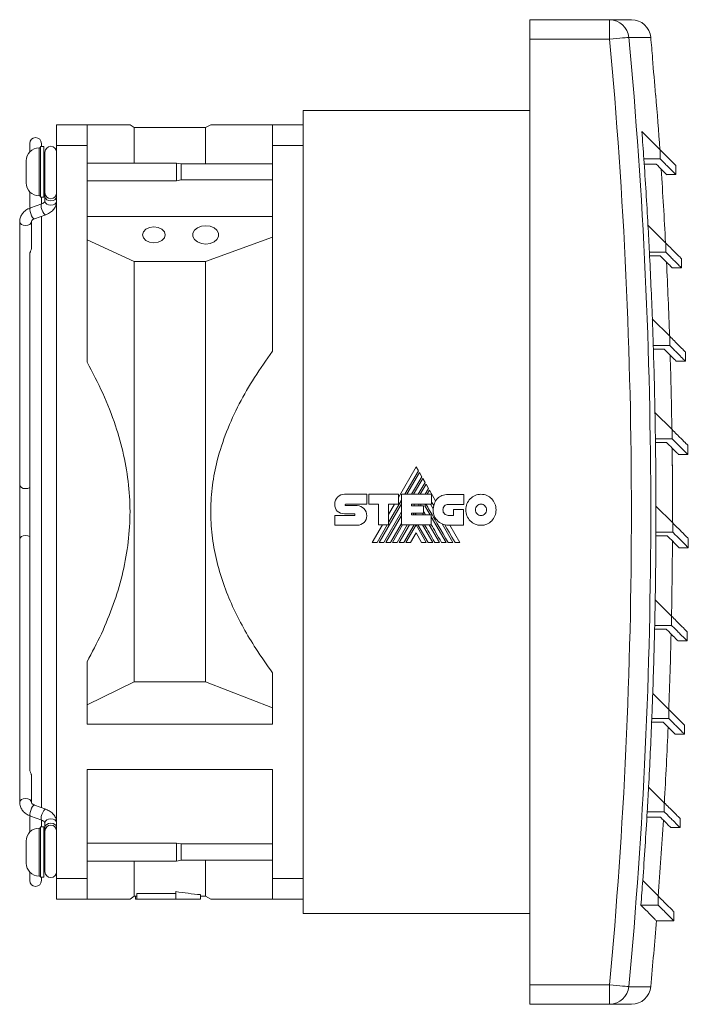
# Model space of a CAD drawing. Header units: millimetres. Extents: x 26 to 404, y 13 to 275.
# Tile 6 of 6: x 301 to 404, y 123 to 275. Entities that reach past the tile are written whole.
import ezdxf

# ---------------------------------------------------------------- set-up
doc = ezdxf.new("R2010")
doc.units = ezdxf.units.MM
doc.linetypes.add('PHANTOM', pattern=[12.7, 6.35, -1.27, 1.27, -1.27, 1.27, -1.27])
doc.layers.add('___VS___', color=7, linetype='Continuous', lineweight=15)

msp = doc.modelspace()

# ---------------------------------------------------------------- linework, layer by layer
at = {"color": 7, "linetype": 'Continuous', "lineweight": 15}
for p, q in [((379.9, 274.66), (392.19, 274.66)), ((379.9, 271.66), (379.9, 274.66)), ((392.19, 271.66), (392.19, 274.66)), ((392.19, 274.66), (395.55, 274.66)), ((392.19, 271.66), (379.9, 271.66)), ((379.9, 271.66), (379.9, 125.66)), ((398.83, 268.66), (398.8, 268.66)), ((344.9, 136.66), (344.9, 260.66)), ((344.9, 260.66), (379.9, 260.66)), ((306.9, 258.41), (311.6, 258.41)), ((306.9, 258.41), (306.9, 255.23)), ((311.6, 255.23), (311.6, 258.41)), ((318.86, 257.99), (318.22, 258.41)), ((330.67, 258.41), (329.86, 257.99)), ((340.2, 258.41), (344.9, 258.41)), ((340.2, 258.41), (340.2, 255.23)), ((329.86, 257.99), (318.86, 257.99)), ((318.86, 257.99), (318.86, 252.53)), ((329.86, 257.99), (329.86, 252.41)), ((397.17, 257.39), (399.98, 254.58)), ((302.75, 255.56), (302.75, 254.23)), ((304.55, 255.06), (304.55, 255.56)), ((304.4, 254.86), (304.2, 254.86)), ((304.9, 255.06), (304.4, 255.06)), ((304.4, 251.16), (304.4, 255.06)), ((304.9, 251.16), (304.9, 255.06)), ((305.1, 254.21), (305.1, 247.91)), ((306.9, 255.23), (311.6, 255.23)), ((306.9, 255.23), (306.9, 142.08)), ((311.6, 221.77), (311.6, 255.23)), ((340.2, 255.23), (344.9, 255.23)), ((340.2, 255.23), (340.2, 223.46)), ((399.98, 254.58), (399.98, 253.16)), ((302.2, 251.16), (302.2, 252.86)), ((305.1, 252.96), (304.9, 253.16)), ((325.4, 252.53), (311.6, 252.53)), ((326.11, 252.41), (325.4, 252.53)), ((325.4, 251.16), (325.4, 252.53)), ((340.2, 252.41), (326.11, 252.41)), ((326.11, 251.16), (326.11, 252.41)), ((399.98, 253.16), (397.47, 253.16)), ((302.2, 249.46), (302.2, 251.16)), ((304.4, 247.26), (304.4, 251.16)), ((304.9, 247.26), (304.9, 251.16)), ((325.4, 249.78), (325.4, 251.16)), ((326.11, 249.91), (326.11, 251.16)), ((402.4, 250.74), (402.4, 252.16)), ((304.9, 249.16), (305.1, 249.36)), ((311.6, 249.78), (325.4, 249.78)), ((325.4, 249.78), (326.11, 249.91)), ((326.11, 249.91), (340.2, 249.91)), ((400.98, 250.75), (402.4, 250.74)), ((302.75, 248.08), (302.75, 245.65)), ((305.1, 247.91), (305.1, 247.32)), ((304.2, 247.46), (304.4, 247.46)), ((304.4, 247.26), (304.9, 247.26)), ((304.55, 246.22), (304.55, 247.26)), ((305.1, 247.32), (305.1, 246.65)), ((304.61, 246.24), (302.88, 245.61)), ((301.2, 243.51), (301.2, 202.9)), ((303, 239.33), (303, 243.51)), ((303.5, 243.92), (305.22, 244.55)), ((303.5, 243.92), (303.5, 243.92)), ((304.55, 153.01), (304.55, 244.3)), ((340.2, 244.27), (311.6, 244.27)), ((398.11, 242.93), (400.86, 240.18)), ((318.86, 237.31), (311.6, 240.66)), ((340.2, 241.11), (329.86, 237.31)), ((400.86, 240.18), (400.86, 238.76)), ((400.86, 238.76), (398.33, 238.76)), ((302.75, 238.45), (302.75, 158.86)), ((318.86, 237.31), (318.86, 172.44)), ((329.86, 237.31), (318.86, 237.31)), ((329.86, 237.31), (329.86, 172.44)), ((398.36, 238.19), (400.01, 238.19)), ((403.27, 236.35), (403.27, 237.76)), ((401.81, 236.35), (403.27, 236.35)), ((398.78, 228.47), (401.47, 225.78)), ((401.47, 225.78), (401.47, 224.36)), ((401.47, 224.36), (398.92, 224.36)), ((398.94, 223.79), (400.62, 223.79)), ((402.42, 221.95), (403.88, 221.95)), ((403.88, 221.95), (403.88, 223.36)), ((399.19, 214.01), (401.82, 211.38)), ((401.82, 211.38), (401.82, 209.96)), ((401.82, 209.96), (399.26, 209.96)), ((399.26, 209.39), (400.98, 209.39)), ((404.24, 207.55), (404.24, 208.96)), ((402.77, 207.55), (404.24, 207.55)), ((362.33, 205.63), (359.61, 200.91)), ((362.7, 205.01), (362.33, 205.63)), ((360.61, 201.39), (362.7, 205.01)), ((362.86, 204.73), (360.93, 201.39)), ((361.64, 201.39), (363.21, 204.11)), ((363.37, 203.83), (361.96, 201.39)), ((363.21, 204.11), (362.86, 204.73)), ((363.73, 203.22), (363.37, 203.83)), ((301.2, 202.9), (301.2, 194.41)), ((362.67, 201.39), (363.73, 203.22)), ((363.89, 202.94), (362.99, 201.39)), ((363.72, 201.39), (364.25, 202.31)), ((364.25, 202.31), (363.89, 202.94)), ((351.3, 201.41), (354.72, 201.41)), ((354.72, 201.41), (354.72, 199.88)), ((355.06, 199.88), (355.06, 201.4)), ((355.06, 201.4), (359.61, 201.4)), ((359.61, 201.4), (359.61, 199.89)), ((360.07, 196.68), (360.07, 201.39)), ((360.07, 201.39), (364.71, 201.39)), ((364.41, 202.04), (364.03, 201.39)), ((365.36, 200.39), (364.41, 202.04)), ((364.71, 201.39), (364.71, 199.86)), ((367.31, 201.37), (369.69, 201.37)), ((369.69, 201.37), (369.69, 199.84)), ((349.8, 199.87), (349.8, 199.87)), ((351.5, 199.88), (354.72, 199.88)), ((351.5, 199.64), (353.24, 199.64)), ((356.54, 199.88), (355.06, 199.88)), ((356.54, 196.68), (356.54, 199.88)), ((356.64, 193.96), (360.07, 199.9)), ((358.09, 197.03), (360.07, 200.46)), ((359.61, 199.89), (358.09, 199.89)), ((358.09, 196.68), (358.09, 199.89)), ((359.02, 199.89), (358.09, 198.29)), ((361.61, 199.86), (364.71, 199.86)), ((361.61, 199.86), (361.61, 199.61)), ((361.61, 199.61), (363.46, 199.61)), ((361.97, 199.61), (362.11, 199.86)), ((362.69, 199.61), (362.83, 199.86)), ((363, 199.61), (363.15, 199.86)), ((363.46, 199.61), (363.46, 198.46)), ((363.71, 199.59), (363.87, 199.86)), ((363.71, 199.59), (364.5, 198.23)), ((364.59, 199.86), (364.99, 199.16)), ((369.69, 199.84), (367.31, 199.84)), ((399.34, 199.55), (401.92, 196.98)), ((349.8, 198.12), (352.81, 198.12)), ((352.81, 198.38), (351.3, 198.38)), ((357.35, 193.96), (360.07, 198.67)), ((357.68, 193.96), (360.07, 198.11)), ((361.61, 198.46), (363.46, 198.46)), ((361.61, 198.46), (361.61, 198.23)), ((361.61, 198.23), (364.69, 198.23)), ((361.89, 198.23), (362.02, 198.46)), ((362.21, 198.23), (362.34, 198.46)), ((363.33, 198.46), (363.46, 198.23)), ((364.69, 196.68), (364.69, 198.23)), ((364.69, 197.91), (366.97, 193.96)), ((367.31, 198.13), (368.13, 198.13)), ((368.13, 198.13), (368.13, 199.04)), ((368.13, 199.04), (369.64, 199.04)), ((369.64, 199.04), (369.64, 196.61)), ((353.24, 196.62), (349.8, 196.62)), ((357.16, 196.68), (355.59, 193.96)), ((356.32, 193.96), (357.89, 196.68)), ((356.54, 196.68), (358.09, 196.68)), ((358.38, 193.96), (360.07, 196.88)), ((358.7, 193.96), (360.27, 196.68)), ((359.41, 193.96), (360.99, 196.68)), ((359.74, 193.96), (361.31, 196.68)), ((360.07, 196.68), (364.69, 196.68)), ((360.45, 193.96), (362.02, 196.68)), ((360.77, 193.96), (362.33, 196.66)), ((363.88, 193.96), (362.33, 196.66)), ((364.21, 193.96), (362.63, 196.68)), ((363.33, 196.68), (364.91, 193.96)), ((364.36, 196.68), (365.94, 193.96)), ((366.35, 196.82), (368, 193.96)), ((369.64, 196.61), (367.32, 196.61)), ((369.08, 193.96), (367.54, 196.61)), ((401.92, 196.98), (401.92, 195.56)), ((362.33, 195.42), (361.47, 193.96)), ((362.33, 195.42), (363.17, 193.96)), ((401.92, 195.56), (399.33, 195.56)), ((399.33, 194.99), (401.07, 194.99)), ((404.33, 193.15), (404.33, 194.56)), ((301.2, 194.41), (301.2, 153.81)), ((402.86, 193.15), (404.33, 193.15)), ((399.22, 185.1), (401.75, 182.58)), ((401.75, 182.58), (401.75, 181.16)), ((401.75, 181.16), (399.15, 181.16)), ((399.13, 180.59), (400.9, 180.59)), ((404.16, 178.75), (404.16, 180.16)), ((402.7, 178.75), (404.16, 178.75)), ((311.6, 165.91), (311.6, 175.54)), ((340.2, 173.85), (340.2, 165.91)), ((318.86, 172.44), (311.6, 168.91)), ((329.86, 172.44), (318.86, 172.44)), ((340.2, 168.45), (329.86, 172.44)), ((398.85, 170.65), (401.32, 168.18)), ((401.32, 168.18), (401.32, 166.76)), ((311.6, 165.91), (340.2, 165.91)), ((398.68, 166.19), (400.47, 166.19)), ((401.32, 166.76), (398.7, 166.76)), ((403.73, 164.35), (403.73, 165.76)), ((402.27, 164.35), (403.73, 164.35)), ((311.6, 158.91), (340.2, 158.91)), ((311.6, 142.08), (311.6, 158.91)), ((340.2, 158.91), (340.2, 142.08)), ((303, 153.81), (303, 157.98)), ((398.21, 156.2), (400.63, 153.78)), ((400.63, 153.78), (400.63, 152.36)), ((305.22, 152.77), (303.5, 153.39)), ((303.5, 153.39), (303.5, 153.39)), ((400.63, 152.36), (397.99, 152.36)), ((302.75, 151.66), (302.75, 149.23)), ((302.88, 151.7), (304.61, 151.08)), ((304.55, 150.06), (304.55, 151.1)), ((305.1, 150.66), (305.1, 149.99)), ((305.1, 150.65), (305.1, 150.66)), ((397.94, 151.54), (400.04, 151.54)), ((403.05, 149.95), (403.05, 151.36)), ((304.4, 149.86), (304.2, 149.86)), ((304.9, 150.06), (304.4, 150.06)), ((304.4, 146.16), (304.4, 150.06)), ((304.9, 146.16), (304.9, 150.06)), ((305.1, 149.99), (305.1, 149.41)), ((305.1, 149.41), (305.1, 143.11)), ((401.61, 149.95), (403.05, 149.95)), ((302.2, 146.16), (302.2, 147.86)), ((305.1, 147.96), (304.9, 148.16)), ((325.4, 147.53), (311.6, 147.53)), ((326.11, 147.41), (325.4, 147.53)), ((325.4, 146.16), (325.4, 147.53)), ((302.2, 144.46), (302.2, 146.16)), ((304.4, 142.26), (304.4, 146.16)), ((304.9, 142.26), (304.9, 146.16)), ((325.4, 144.78), (325.4, 146.16)), ((340.2, 147.41), (326.11, 147.41)), ((326.11, 146.16), (326.11, 147.41)), ((326.11, 144.91), (326.11, 146.16)), ((311.6, 144.78), (325.4, 144.78)), ((318.86, 144.78), (318.86, 139.33)), ((325.4, 144.78), (326.11, 144.91)), ((326.11, 144.91), (340.2, 144.91)), ((329.86, 144.91), (329.86, 139.33)), ((302.75, 143.08), (302.75, 141.76)), ((304.9, 144.16), (305.1, 144.36)), ((304.2, 142.46), (304.4, 142.46)), ((304.4, 142.26), (304.9, 142.26)), ((304.55, 141.76), (304.55, 142.26)), ((306.9, 142.08), (311.6, 142.08)), ((306.9, 142.08), (306.9, 138.91)), ((311.6, 138.91), (311.6, 142.08)), ((340.2, 142.08), (344.9, 142.08)), ((340.2, 142.08), (340.2, 138.91)), ((397.3, 141.75), (399.68, 139.38)), ((325.29, 140.06), (325.29, 139.78)), ((325.29, 140.06), (325.29, 138.91)), ((306.9, 138.91), (311.6, 138.91)), ((318.22, 138.91), (318.86, 139.33)), ((318.86, 139.33), (319.28, 139.33)), ((319.04, 139.33), (319.04, 138.91)), ((319.28, 138.91), (319.04, 138.91)), ((325.29, 139.78), (319.28, 139.78)), ((319.28, 139.78), (319.28, 138.91)), ((325.29, 138.91), (319.28, 138.91)), ((325.29, 139.78), (325.29, 138.91)), ((329.1, 138.91), (325.29, 138.91)), ((329.1, 139.58), (329.1, 138.91)), ((329.1, 139.33), (329.86, 139.33)), ((329.86, 139.33), (330.67, 138.91)), ((340.2, 138.91), (344.9, 138.91)), ((399.68, 139.38), (399.68, 137.96)), ((399.68, 137.96), (397.02, 137.96)), ((402.1, 135.55), (402.1, 136.96)), ((344.9, 136.66), (379.9, 136.66)), ((399.39, 135.55), (402.1, 135.55)), ((379.9, 125.66), (392.19, 125.66)), ((379.9, 122.66), (379.9, 125.66)), ((392.19, 122.66), (392.19, 125.66)), ((392.19, 122.66), (379.9, 122.66)), ((395.55, 122.66), (392.19, 122.66))]:
    msp.add_line(p, q, dxfattribs=at)
at = {"color": 8, "linetype": 'Continuous', "lineweight": 15}
for p, q in [((398.54, 271.93), (395.16, 271.93)), ((304.2, 251.16), (304.2, 254.86)), ((304.2, 247.46), (304.2, 251.16)), ((304.2, 146.16), (304.2, 149.86)), ((304.2, 142.46), (304.2, 146.16)), ((395.16, 125.38), (398.54, 125.38))]:
    msp.add_line(p, q, dxfattribs=at)
at = {"color": 7, "linetype": 'Continuous', "lineweight": 15, "flags": 128}
for points in [[(395.16, 271.93), (395.06, 271.92), (394.86, 271.9), (394.57, 271.88), (394.2, 271.84), (393.76, 271.8), (393.27, 271.76), (392.74, 271.71), (392.19, 271.66)], [(399.28, 263.01), (399.29, 263.01), (399.3, 263.01), (399.31, 263.01), (399.31, 263.01)], [(399.39, 252.34), (399.39, 252.34), (398.08, 252.34), (397.52, 252.34)], [(321.9, 240.2), (322.57, 240.29), (323.14, 240.56), (323.52, 240.96), (323.65, 241.44), (323.52, 241.91), (323.14, 242.31), (322.57, 242.58), (321.9, 242.67), (321.23, 242.58), (320.66, 242.31), (320.28, 241.91), (320.15, 241.44), (320.28, 240.96), (320.66, 240.56), (321.23, 240.29), (321.9, 240.2)], [(329.9, 240.02), (330.59, 240.11), (331.19, 240.35), (331.63, 240.73), (331.87, 241.19), (331.87, 241.68), (331.63, 242.14), (331.19, 242.52), (330.59, 242.77), (329.9, 242.85), (329.22, 242.77), (328.62, 242.52), (328.17, 242.14), (327.93, 241.68), (327.93, 241.19), (328.17, 240.73), (328.62, 240.35), (329.22, 240.11), (329.9, 240.02)], [(368.35, 193.96), (367.87, 194.79), (367.42, 195.56), (367.09, 196.13), (366.78, 196.67)], [(395.16, 125.38), (395.06, 125.39), (394.86, 125.41), (394.57, 125.44), (394.2, 125.47), (393.76, 125.51), (393.27, 125.56), (392.74, 125.61), (392.19, 125.66)]]:
    msp.add_lwpolyline(points, dxfattribs=at)
at = {"color": 8, "linetype": 'Continuous', "lineweight": 15, "flags": 128}
for points in [[(305.1, 247.32), (305.17, 247.08), (305.36, 246.87), (305.66, 246.73), (306, 246.68), (306.35, 246.73), (306.64, 246.87), (306.83, 247.08), (306.9, 247.32), (306.9, 247.32)], [(305.1, 246.65), (305.17, 246.41), (305.36, 246.2), (305.66, 246.06), (306, 246.01), (306.35, 246.06), (306.64, 246.2), (306.83, 246.41), (306.9, 246.65), (306.9, 246.65)], [(302.88, 245.61), (302.81, 245.53), (302.78, 245.33), (302.81, 245.05), (302.9, 244.72), (303.03, 244.39), (303.19, 244.13), (303.35, 243.96), (303.48, 243.92), (303.5, 243.92)], [(304.61, 246.24), (304.53, 246.16), (304.5, 245.96), (304.53, 245.67), (304.62, 245.34), (304.76, 245.02), (304.91, 244.76), (305.07, 244.59), (305.2, 244.54), (305.22, 244.55)], [(301.2, 243.51), (301.27, 243.26), (301.46, 243.06), (301.76, 242.92), (302.1, 242.87), (302.45, 242.92), (302.74, 243.06), (302.93, 243.26), (303, 243.51)], [(301.2, 202.9), (301.27, 202.66), (301.46, 202.45), (301.76, 202.31), (302.1, 202.26), (302.45, 202.31), (302.74, 202.45), (302.75, 202.46)], [(301.2, 194.41), (301.27, 194.66), (301.46, 194.86), (301.76, 195), (302.1, 195.05), (302.45, 195), (302.74, 194.86), (302.75, 194.85)], [(301.2, 153.81), (301.27, 154.05), (301.46, 154.26), (301.76, 154.39), (302.1, 154.44), (302.45, 154.39), (302.74, 154.26), (302.93, 154.05), (303, 153.81)], [(302.88, 151.7), (302.81, 151.78), (302.78, 151.98), (302.81, 152.27), (302.9, 152.6), (303.03, 152.92), (303.19, 153.18), (303.35, 153.35), (303.48, 153.4), (303.5, 153.39)], [(304.61, 151.08), (304.53, 151.16), (304.5, 151.36), (304.53, 151.64), (304.62, 151.97), (304.76, 152.29), (304.91, 152.56), (305.07, 152.73), (305.2, 152.77), (305.22, 152.77)], [(305.1, 150.66), (305.17, 150.91), (305.36, 151.11), (305.66, 151.25), (306, 151.3), (306.35, 151.25), (306.64, 151.11), (306.83, 150.91), (306.9, 150.66), (306.9, 150.66)], [(305.1, 149.99), (305.17, 150.24), (305.36, 150.44), (305.66, 150.58), (306, 150.63), (306.35, 150.58), (306.64, 150.44), (306.83, 150.24), (306.9, 149.99), (306.9, 149.99)]]:
    msp.add_lwpolyline(points, dxfattribs=at)
at = {"color": 7, "linetype": 'Continuous', "lineweight": 15}
for centre, radius, start, end in [((392.18, 271.66), 2.99, 5.12, 89.8928), ((395.55, 271.66), 3, 5.2553, 90), ((-398.1, 198.66), 793.65, 354.72247, 5.27753), ((-398.1, 198.66), 796.64, 354.72247, 5.27753), ((-398.1, 198.66), 800, 5.0198, 5.25529), ((-398.1, 198.66), 799.97, 4.61399, 5.01999), ((-398.1, 198.66), 800, 4.01108, 4.61369), ((-398.1, 198.66), 797.44, 3.91923, 4.22356), ((303.65, 255.56), 0.9, 0, 180), ((304.2, 252.86), 2, 90, 180), ((306, 254.21), 0.9, 0, 180), ((-398.1, 198.66), 797.44, 3.1823, 3.91923), ((-398.1, 198.66), 800, 2.97745, 3.79318), ((-398.1, 198.66), 800, 2.9775, 3.79323), ((304.2, 249.46), 2, 180, 270), ((306, 247.91), 0.9, 180, 0), ((-398.1, 198.66), 797.44, 2.88275, 3.1823), ((-398.1, 198.66), 797.44, 2.14228, 2.88275), ((-398.1, 198.66), 800, 1.94473, 2.76391), ((-398.1, 198.66), 800, 1.94478, 2.76396), ((-398.1, 198.66), 797.44, 1.84722, 2.14228), ((-398.1, 198.66), 797.44, 1.10313, 1.84722), ((-398.1, 198.66), 800, 0.91261, 1.73533), ((-398.1, 198.66), 800, 0.91265, 1.73538), ((-398.1, 198.66), 797.44, 0.81228, 1.10313), ((-398.1, 198.66), 797.44, 0.06449, 0.81228), ((-398.1, 198.66), 800, 0, 0.70711), ((-398.1, 198.66), 800, 359.88078, 0.70716), ((367.32, 198.95), 2.34, 174.6401, 270), ((367.59, 199.05), 2.6, 149.0381, 166.8386), ((-398.1, 198.66), 797.44, 359.77761, 0.06449), ((-398.1, 198.66), 800, 359.88073, 0), ((-398.1, 198.66), 797.44, 359.02602, 359.77761), ((-398.1, 198.66), 800, 358.84878, 359.67894), ((-398.1, 198.66), 800, 358.84883, 359.67898), ((-398.1, 198.66), 797.44, 358.74287, 359.02602), ((-398.1, 198.66), 797.44, 357.98735, 358.74287), ((-398.1, 198.66), 800, 357.81642, 358.65049), ((-398.1, 198.66), 800, 357.81646, 358.65053), ((-398.1, 198.66), 797.44, 357.70772, 357.98735), ((-398.1, 198.66), 797.44, 356.94814, 357.70772), ((-398.1, 198.66), 800, 356.7833, 357.62145), ((-398.1, 198.66), 800, 356.78334, 357.62149), ((-398.1, 198.66), 797.44, 356.67182, 356.94814), ((-398.1, 198.66), 797.44, 355.90804, 356.67182), ((-398.1, 198.66), 800, 355.74911, 356.5915), ((-398.1, 198.66), 800, 355.74915, 356.59154), ((304.2, 147.86), 2, 90, 180), ((306, 149.41), 0.9, 0, 180), ((304.2, 144.46), 2, 180, 270), ((306, 143.11), 0.9, 180, 0), ((303.65, 141.76), 0.9, 180, 0), ((-398.1, 198.66), 797.44, 355.63483, 355.90804), ((334.58, 198.66), 59.33, 260.9935, 264.7023), ((-398.1, 198.66), 800, 354.74471, 355.47866), ((392.18, 125.65), 2.99, 270.1069, 354.8801), ((395.55, 125.66), 3, 270, 354.7447)]:
    msp.add_arc(centre, radius, start, end, dxfattribs=at)
for points, knots in [([(311.6, 258.41), (312.36, 258.41), (313.87, 258.41), (315.68, 258.41), (317.08, 258.41), (317.91, 258.41), (318.29, 258.41), (318.2, 258.41), (318.19, 258.41)], [0, 0, 0, 0, 0.199974, 0.399872, 0.592609, 0.785816, 0.978318, 1, 1, 1, 1]), ([(330.69, 258.41), (330.72, 258.41), (330.78, 258.41), (331.48, 258.41), (332.55, 258.41), (333.98, 258.41), (335.69, 258.41), (337.73, 258.41), (339.33, 258.41), (340.2, 258.41)], [0, 0, 0, 0, 0.132458, 0.274017, 0.416076, 0.557843, 0.695333, 0.832861, 1, 1, 1, 1]), ([(402.4, 252.16), (402.35, 252.21), (402.24, 252.32), (401.43, 253.12), (400.47, 254.09), (399.98, 254.58)], [0, 0, 0, 0, 0.333329, 0.666558, 1, 1, 1, 1]), ([(400.98, 250.75), (400.98, 250.75), (401.06, 250.67), (400.79, 250.94), (400.26, 251.47), (399.68, 252.05), (399.39, 252.34)], [0, 0, 0, 0, 0.0070054, 0.4099238, 0.7048652, 1, 1, 1, 1]), ([(399.98, 253.16), (400.4, 252.75), (401.23, 251.92), (401.98, 251.17), (402.38, 250.77), (402.36, 250.78), (402.35, 250.79)], [0, 0, 0, 0, 0.279342, 0.558783, 0.838277, 1, 1, 1, 1]), ([(305.1, 246.65), (305.1, 246.64), (305.1, 246.62), (305.07, 246.53), (304.9, 246.37), (304.7, 246.28), (304.61, 246.24)], [0, 0, 0, 0, 0.162567, 0.49163, 0.750351, 1, 1, 1, 1]), ([(305.22, 244.55), (305.36, 244.6), (305.74, 244.76), (306.25, 245.13), (306.67, 245.67), (306.87, 246.19), (306.89, 246.52), (306.9, 246.65)], [0, 0, 0, 0, 0.14712, 0.410348, 0.640325, 0.862564, 1, 1, 1, 1]), ([(302.88, 245.61), (302.74, 245.56), (302.36, 245.4), (301.85, 245.02), (301.43, 244.49), (301.23, 243.97), (301.21, 243.63), (301.2, 243.51)], [0, 0, 0, 0, 0.147122, 0.41035, 0.640326, 0.862564, 1, 1, 1, 1]), ([(303, 243.51), (303, 243.52), (303, 243.54), (303.04, 243.62), (303.21, 243.79), (303.4, 243.88), (303.5, 243.92)], [0, 0, 0, 0, 0.1625659, 0.4916298, 0.7503507, 1, 1, 1, 1]), ([(403.27, 237.76), (403.22, 237.82), (403.11, 237.92), (402.31, 238.73), (401.34, 239.69), (400.86, 240.18)], [0, 0, 0, 0, 0.334034, 0.667226, 1, 1, 1, 1]), ([(302.81, 238.74), (302.79, 238.67), (302.75, 238.56), (302.75, 238.46), (302.75, 238.42)], [0, 0, 0, 0, 0.516548, 1, 1, 1, 1]), ([(303, 239.33), (303, 239.29), (302.99, 239.2), (302.93, 239.03), (302.86, 238.86), (302.83, 238.77), (302.81, 238.74)], [0, 0, 0, 0, 0.24132, 0.542716, 0.833242, 1, 1, 1, 1]), ([(400.86, 238.76), (401.27, 238.35), (402.1, 237.52), (402.85, 236.77), (403.25, 236.37), (403.23, 236.39), (403.22, 236.39)], [0, 0, 0, 0, 0.279671, 0.559662, 0.839852, 1, 1, 1, 1]), ([(400.01, 238.19), (400.22, 237.99), (400.84, 237.36), (401.51, 236.69), (401.88, 236.32), (401.82, 236.38), (401.81, 236.4)], [0, 0, 0, 0, 0.178326, 0.535016, 0.891705, 1, 1, 1, 1]), ([(403.88, 223.36), (403.83, 223.42), (403.72, 223.52), (402.92, 224.33), (401.95, 225.29), (401.47, 225.78)], [0, 0, 0, 0, 0.334034, 0.667226, 1, 1, 1, 1]), ([(340.2, 223.46), (339.25, 222.13), (337.4, 219.52), (335.01, 215.37), (333.04, 211.09), (331.66, 206.88), (330.87, 202.8), (330.6, 198.94), (330.79, 195.08), (331.47, 191.3), (332.56, 187.61), (333.98, 184.09), (335.69, 180.74), (337.73, 177.32), (339.33, 175.08), (340.2, 173.85)], [0, 0, 0, 0, 0.090716, 0.177788, 0.265007, 0.351871, 0.42323, 0.494835, 0.566156, 0.636947, 0.707989, 0.778884, 0.847641, 0.916416, 1, 1, 1, 1]), ([(400.62, 223.79), (400.83, 223.59), (401.46, 222.96), (402.12, 222.29), (402.49, 221.92), (402.43, 221.98), (402.42, 222)], [0, 0, 0, 0, 0.178326, 0.535016, 0.891705, 1, 1, 1, 1]), ([(401.47, 224.36), (401.88, 223.95), (402.72, 223.12), (403.46, 222.37), (403.86, 221.97), (403.84, 221.99), (403.84, 221.99)], [0, 0, 0, 0, 0.279671, 0.559662, 0.839852, 1, 1, 1, 1]), ([(311.6, 175.54), (312.36, 176.97), (313.87, 179.84), (315.68, 184.29), (317.07, 188.84), (317.95, 193.45), (318.31, 198.13), (318.08, 202.83), (317.3, 207.47), (315.98, 212.22), (314.1, 217.02), (312.43, 220.19), (311.6, 221.77)], [0, 0, 0, 0, 0.099979, 0.19992, 0.296281, 0.392877, 0.48912, 0.585657, 0.682555, 0.7792, 0.889571, 1, 1, 1, 1]), ([(404.24, 208.96), (404.18, 209.02), (404.08, 209.12), (403.27, 209.93), (402.31, 210.89), (401.82, 211.38)], [0, 0, 0, 0, 0.334034, 0.667226, 1, 1, 1, 1]), ([(401.82, 209.96), (402.24, 209.55), (403.07, 208.72), (403.82, 207.97), (404.21, 207.57), (404.2, 207.59), (404.19, 207.59)], [0, 0, 0, 0, 0.279671, 0.559662, 0.839852, 1, 1, 1, 1]), ([(400.98, 209.39), (401.18, 209.19), (401.81, 208.56), (402.48, 207.89), (402.85, 207.52), (402.79, 207.58), (402.77, 207.6)], [0, 0, 0, 0, 0.178326, 0.535016, 0.891705, 1, 1, 1, 1]), ([(404.33, 194.56), (404.28, 194.62), (404.17, 194.72), (403.36, 195.53), (402.4, 196.49), (401.92, 196.98)], [0, 0, 0, 0, 0.334034, 0.667226, 1, 1, 1, 1]), ([(401.07, 194.99), (401.28, 194.79), (401.9, 194.16), (402.57, 193.49), (402.94, 193.12), (402.88, 193.18), (402.86, 193.2)], [0, 0, 0, 0, 0.1783263, 0.5350159, 0.8917051, 1, 1, 1, 1]), ([(401.92, 195.56), (402.33, 195.15), (403.16, 194.32), (403.91, 193.57), (404.31, 193.17), (404.29, 193.19), (404.28, 193.19)], [0, 0, 0, 0, 0.279671, 0.559662, 0.839852, 1, 1, 1, 1]), ([(404.16, 180.16), (404.11, 180.22), (404, 180.32), (403.2, 181.13), (402.23, 182.09), (401.75, 182.58)], [0, 0, 0, 0, 0.334034, 0.667226, 1, 1, 1, 1]), ([(401.75, 181.16), (402.16, 180.75), (402.99, 179.92), (403.74, 179.17), (404.14, 178.77), (404.12, 178.79), (404.11, 178.79)], [0, 0, 0, 0, 0.279671, 0.559662, 0.839852, 1, 1, 1, 1]), ([(400.9, 180.59), (401.11, 180.39), (401.74, 179.76), (402.4, 179.09), (402.77, 178.72), (402.71, 178.78), (402.7, 178.8)], [0, 0, 0, 0, 0.178326, 0.535016, 0.891705, 1, 1, 1, 1]), ([(403.73, 165.76), (403.68, 165.82), (403.57, 165.92), (402.77, 166.73), (401.8, 167.69), (401.32, 168.18)], [0, 0, 0, 0, 0.334034, 0.667226, 1, 1, 1, 1]), ([(400.47, 166.19), (400.68, 165.99), (401.31, 165.36), (401.97, 164.69), (402.35, 164.32), (402.28, 164.38), (402.27, 164.4)], [0, 0, 0, 0, 0.178326, 0.535016, 0.891705, 1, 1, 1, 1]), ([(401.32, 166.76), (401.74, 166.35), (402.57, 165.52), (403.31, 164.77), (403.71, 164.37), (403.69, 164.39), (403.69, 164.39)], [0, 0, 0, 0, 0.279671, 0.559662, 0.839852, 1, 1, 1, 1]), ([(302.75, 158.87), (302.75, 158.87), (302.74, 158.82), (302.77, 158.7), (302.84, 158.52), (302.92, 158.33), (302.98, 158.15), (303.01, 158.04), (303, 157.99), (303, 157.98)], [0, 0, 0, 0, 0.016907, 0.214989, 0.414208, 0.604743, 0.788598, 0.976878, 1, 1, 1, 1]), ([(301.2, 153.81), (301.21, 153.65), (301.24, 153.29), (301.48, 152.75), (301.9, 152.25), (302.39, 151.9), (302.75, 151.76), (302.88, 151.7)], [0, 0, 0, 0, 0.164768, 0.3921367, 0.6201911, 0.8570149, 1, 1, 1, 1]), ([(303.5, 153.39), (303.44, 153.42), (303.27, 153.49), (303.09, 153.62), (303, 153.76), (303, 153.79), (303, 153.81)], [0, 0, 0, 0, 0.1536555, 0.4099607, 0.6757628, 1, 1, 1, 1]), ([(403.05, 151.36), (402.99, 151.42), (402.88, 151.52), (402.08, 152.33), (401.11, 153.29), (400.63, 153.78)], [0, 0, 0, 0, 0.334034, 0.667226, 1, 1, 1, 1]), ([(306.9, 150.66), (306.89, 150.82), (306.86, 151.18), (306.63, 151.72), (306.2, 152.22), (305.71, 152.57), (305.35, 152.71), (305.22, 152.77)], [0, 0, 0, 0, 0.16477, 0.392139, 0.620192, 0.857017, 1, 1, 1, 1]), ([(400.63, 152.36), (401.05, 151.95), (401.88, 151.12), (402.63, 150.37), (403.02, 149.97), (403.01, 149.99), (403, 149.99)], [0, 0, 0, 0, 0.279671, 0.559662, 0.839852, 1, 1, 1, 1]), ([(304.61, 151.08), (304.67, 151.05), (304.83, 150.99), (305.01, 150.85), (305.1, 150.71), (305.1, 150.68), (305.1, 150.66)], [0, 0, 0, 0, 0.153659, 0.409962, 0.675763, 1, 1, 1, 1]), ([(400.04, 151.54), (400.23, 151.35), (400.81, 150.77), (401.39, 150.19), (401.69, 149.89), (401.62, 149.96), (401.61, 149.97)], [0, 0, 0, 0, 0.192082, 0.576286, 0.96049, 1, 1, 1, 1]), ([(318.19, 138.91), (318.2, 138.91), (318.29, 138.91), (317.91, 138.91), (317.08, 138.91), (315.68, 138.91), (313.87, 138.91), (312.36, 138.91), (311.6, 138.91)], [0, 0, 0, 0, 0.021682, 0.214184, 0.407391, 0.600128, 0.800026, 1, 1, 1, 1]), ([(340.2, 138.91), (339.33, 138.91), (337.73, 138.91), (335.69, 138.91), (333.98, 138.91), (332.55, 138.91), (331.48, 138.91), (330.78, 138.91), (330.72, 138.91), (330.69, 138.91)], [0, 0, 0, 0, 0.167139, 0.304667, 0.442157, 0.583924, 0.725983, 0.867542, 1, 1, 1, 1]), ([(402.1, 136.96), (402.04, 137.02), (401.94, 137.12), (401.13, 137.93), (400.16, 138.89), (399.68, 139.38)], [0, 0, 0, 0, 0.334034, 0.667226, 1, 1, 1, 1]), ([(397.02, 137.96), (397.26, 137.72), (397.97, 137), (398.8, 136.17), (399.35, 135.61), (399.36, 135.6), (399.36, 135.6)], [0, 0, 0, 0, 0.155971, 0.467944, 0.779917, 1, 1, 1, 1]), ([(399.68, 137.96), (400.1, 137.55), (400.93, 136.72), (401.68, 135.97), (402.07, 135.57), (402.06, 135.59), (402.05, 135.59)], [0, 0, 0, 0, 0.279671, 0.559662, 0.839852, 1, 1, 1, 1])]:
    msp.add_open_spline(points, degree=3, knots=knots, dxfattribs=at)
for points in [[(349.8, 199.87), (349.8, 200.29), (349.97, 200.67), (350.24, 200.95)], [(350.24, 200.95), (350.51, 201.23), (350.88, 201.41), (351.3, 201.41)], [(365.36, 200.39), (365.44, 200.51), (365.53, 200.63), (365.63, 200.73)], [(365.63, 200.73), (366.01, 201.13), (366.58, 201.37), (367.31, 201.37)], [(370.01, 198.99), (370.01, 199.65), (370.27, 200.25), (370.7, 200.69)], [(370.7, 200.69), (371.12, 201.12), (371.7, 201.39), (372.35, 201.39)], [(372.35, 201.39), (372.99, 201.39), (373.57, 201.12), (374, 200.69)], [(374, 200.69), (374.42, 200.25), (374.68, 199.65), (374.68, 198.99)], [(350.19, 198.8), (349.94, 199.05), (349.79, 199.41), (349.8, 199.87)], [(351.44, 199.84), (351.42, 199.82), (351.4, 199.78), (351.4, 199.75)], [(351.4, 199.75), (351.4, 199.72), (351.41, 199.69), (351.43, 199.67)], [(351.43, 199.67), (351.45, 199.65), (351.47, 199.64), (351.5, 199.64)], [(351.5, 199.88), (351.47, 199.88), (351.45, 199.86), (351.44, 199.84)], [(353.24, 199.64), (353.65, 199.64), (354.03, 199.46), (354.3, 199.18)], [(354.3, 199.18), (354.57, 198.89), (354.74, 198.5), (354.74, 198.07)], [(367.3, 193.96), (365.12, 197.71), (363.98, 199.68), (363.88, 199.86)], [(365.06, 199.64), (364.92, 199.88), (364.81, 200.08), (364.71, 200.24)], [(364.99, 199.16), (365, 199.33), (365.02, 199.49), (365.06, 199.64)], [(366.72, 199.6), (366.57, 199.44), (366.48, 199.23), (366.48, 198.99)], [(367.31, 199.84), (367.08, 199.84), (366.87, 199.75), (366.72, 199.6)], [(371.75, 199.61), (371.59, 199.46), (371.5, 199.23), (371.5, 198.99)], [(372.35, 199.87), (372.11, 199.87), (371.9, 199.77), (371.75, 199.61)], [(372.95, 199.61), (372.79, 199.77), (372.58, 199.87), (372.35, 199.87)], [(373.2, 198.99), (373.2, 199.23), (373.1, 199.45), (372.95, 199.61)], [(351.3, 198.38), (350.87, 198.39), (350.47, 198.53), (350.19, 198.8)], [(352.87, 198.34), (352.86, 198.37), (352.83, 198.38), (352.81, 198.38)], [(352.81, 198.12), (352.84, 198.12), (352.86, 198.14), (352.88, 198.16)], [(352.91, 198.24), (352.91, 198.28), (352.9, 198.32), (352.87, 198.34)], [(352.88, 198.16), (352.9, 198.18), (352.91, 198.21), (352.91, 198.24)], [(354.74, 198.07), (354.74, 197.65), (354.58, 197.29), (354.31, 197.04)], [(363.79, 198.23), (363.65, 198.49), (363.54, 198.68), (363.46, 198.82)], [(366.48, 198.99), (366.48, 198.75), (366.57, 198.54), (366.72, 198.38)], [(366.72, 198.38), (366.87, 198.23), (367.08, 198.13), (367.31, 198.13)], [(370.7, 197.3), (370.27, 197.73), (370.01, 198.33), (370.01, 198.99)], [(371.5, 198.99), (371.5, 198.75), (371.59, 198.53), (371.75, 198.37)], [(371.75, 198.37), (371.9, 198.21), (372.11, 198.11), (372.35, 198.11)], [(372.35, 198.11), (372.58, 198.11), (372.79, 198.21), (372.95, 198.37)], [(372.95, 198.37), (373.1, 198.53), (373.2, 198.75), (373.2, 198.99)], [(374.68, 198.99), (374.68, 198.33), (374.42, 197.73), (374, 197.3)], [(354.31, 197.04), (354.04, 196.77), (353.66, 196.62), (353.24, 196.62)], [(365.23, 193.96), (364.57, 195.1), (364.05, 196.01), (363.66, 196.68)], [(366.26, 193.96), (365.64, 195.04), (365.11, 195.95), (364.69, 196.69)], [(372.35, 196.6), (371.7, 196.6), (371.12, 196.86), (370.7, 197.3)], [(374, 197.3), (373.58, 196.86), (372.99, 196.6), (372.35, 196.6)]]:
    msp.add_open_spline(points, degree=3, dxfattribs=at)
at = {"layer": '___VS___', "linetype": 'PHANTOM'}
for p, q in [((349.8, 198.12), (349.8, 196.62)), ((355.59, 193.96), (356.32, 193.96)), ((356.64, 193.96), (357.35, 193.96)), ((357.68, 193.96), (358.38, 193.96)), ((358.7, 193.96), (359.41, 193.96)), ((359.74, 193.96), (360.45, 193.96)), ((360.77, 193.96), (361.47, 193.96)), ((363.17, 193.96), (363.88, 193.96)), ((364.21, 193.96), (364.91, 193.96)), ((365.23, 193.96), (365.94, 193.96)), ((366.26, 193.96), (366.97, 193.96)), ((367.3, 193.96), (368, 193.96)), ((368.35, 193.96), (369.08, 193.96))]:
    msp.add_line(p, q, dxfattribs=at)

doc.saveas('drawing.dxf')
